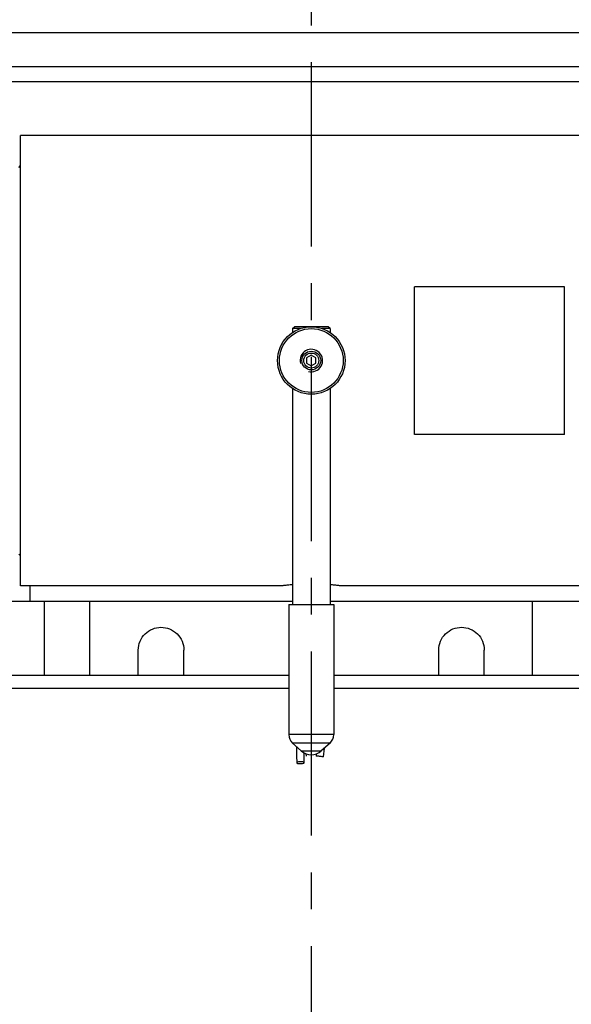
# Model space of a CAD drawing. Extents: x 0 to 2037, y -777 to 1557.
# Tile 24 of 70: x 447 to 521, y 523 to 654. Entities that reach past the tile are written whole.
import ezdxf

# ---------------------------------------------------------------- set-up
doc = ezdxf.new("R2010")
doc.units = 0
doc.header["$LTSCALE"] = 65.395
doc.linetypes.add('CENTER', pattern=[0.6, 0.375, -0.075, 0.075, -0.075])
doc.layers.get('0').update_dxf_attribs({"linetype": 'CONTINUOUS'})
doc.layers.add('3_ALL_AXES', color=7, linetype='CONTINUOUS')
doc.layers.add('6_ALL_SURFACES', color=7, linetype='CONTINUOUS')
doc.styles.get("Standard").update_dxf_attribs({"font": 'arial.ttf'})
doc.dimstyles.new('DIMSTYLE_1', dxfattribs={"dimtxt": 8, "dimasz": 3, "dimexe": 2, "dimexo": 1.5, "dimgap": 2, "dimtad": 1, "dimdec": 1, "dimlfac": 2, "dimtxsty": 'STANDARD', "dimblk": '_ARROW_FILLED', "dimblk1": '_ARROW_FILLED', "dimblk2": '_ARROW_FILLED', "dimcen": 0.09, "dimazin": 3, "dimtp": 0.8, "dimtm": 0.8, "dimtfac": 1, "dimtdec": 65535, "dimtofl": 0, "dimtmove": 0, "dimatfit": 3, "dimtolj": 1})
doc.dimstyles.new('DIMSTYLE_2', dxfattribs={"dimtxt": 8, "dimasz": 3, "dimexe": 2, "dimexo": 1.5, "dimgap": 2, "dimtad": 1, "dimdec": 1, "dimlfac": 2, "dimtxsty": 'STANDARD', "dimblk": '_ARROW_FILLED', "dimblk1": '_ARROW_FILLED', "dimblk2": '_ARROW_FILLED', "dimcen": 0.09, "dimazin": 3, "dimtp": 0.5, "dimtm": 0.5, "dimtfac": 1, "dimtdec": 65535, "dimtofl": 0, "dimtmove": 0, "dimatfit": 3, "dimtolj": 1})

# ---------------------------------------------------------------- blocks, each defined once
blk = doc.blocks.new('_ARROW_FILLED')
at = {"color": 0, "linetype": 'BYBLOCK'}
blk.add_solid([(0, 0), (-1, 0.25), (-1, -0.25)], dxfattribs=at)
blk = doc.blocks.new('*D1')
at = {"color": 2, "linetype": 'CONTINUOUS'}
for p, q in [((514.06, 684.33), (666.27, 684.33)), ((666.27, 684.33), (670.27, 684.33)), ((668.27, 684.33), (668.27, 514.33)), ((668.27, 344.33), (668.27, 514.33)), ((667.17, 344.33), (670.27, 344.33))]:
    blk.add_line(p, q, dxfattribs=at)
at = {"color": 2, "linetype": 'CONTINUOUS', "xscale": 3, "yscale": 3, "zscale": 3}
for p, rotation in [((668.27, 684.33), 90), ((668.27, 344.33), 270)]:
    blk.add_blockref('_ARROW_FILLED', p, dxfattribs=dict(at, rotation=rotation))
at = {"color": 2, "linetype": 'CONTINUOUS', "insert": (658.27, 514.33), "char_height": 8, "width": 42.8253, "attachment_point": 2, "rotation": 90}
blk.add_mtext('695 max', dxfattribs=at)
blk = doc.blocks.new('*D2')
at = {"color": 2, "linetype": 'CONTINUOUS'}
for p, q in [((632.31, 365.56), (632.31, 722.06)), ((486.31, 720.06), (559.31, 720.06)), ((632.31, 720.06), (559.31, 720.06))]:
    blk.add_line(p, q, dxfattribs=at)
at = {"color": 2, "linetype": 'CONTINUOUS', "xscale": 3, "yscale": 3, "zscale": 3, "rotation": 180}
blk.add_blockref('_ARROW_FILLED', (486.31, 720.06), dxfattribs=at)
at = {"color": 2, "linetype": 'CONTINUOUS', "xscale": 3, "yscale": 3, "zscale": 3}
blk.add_blockref('_ARROW_FILLED', (632.31, 720.06), dxfattribs=at)
at = {"color": 2, "linetype": 'CONTINUOUS', "insert": (559.31, 730.06), "char_height": 8, "width": 18.6468, "attachment_point": 2}
blk.add_mtext('292', dxfattribs=at)
blk = doc.blocks.new('*D7')
at = {"color": 2, "linetype": 'CONTINUOUS'}
for p, q in [((123.81, 476.83), (123.81, 722.06)), ((123.81, 720.06), (305.06, 720.06)), ((486.31, 720.06), (305.06, 720.06))]:
    blk.add_line(p, q, dxfattribs=at)
at = {"color": 2, "linetype": 'CONTINUOUS', "xscale": 3, "yscale": 3, "zscale": 3, "rotation": 180}
blk.add_blockref('_ARROW_FILLED', (123.81, 720.06), dxfattribs=at)
at = {"color": 2, "linetype": 'CONTINUOUS', "xscale": 3, "yscale": 3, "zscale": 3}
blk.add_blockref('_ARROW_FILLED', (486.31, 720.06), dxfattribs=at)
at = {"color": 2, "linetype": 'CONTINUOUS', "insert": (305.06, 730.06), "char_height": 8, "width": 7.4349, "attachment_point": 2}
blk.add_mtext('A', dxfattribs=at)

msp = doc.modelspace()

# ---------------------------------------------------------------- linework, layer by layer
at = {"color": 9, "linetype": 'CONTINUOUS'}
for p, q in [((605.166, 652.046), (367.447, 652.046)), ((393.807, 645.578), (578.807, 645.578)), ((448.807, 578.368), (448.807, 576.328)), ((483.307, 564.703), (431.307, 564.703)), ((541.307, 564.703), (489.307, 564.703)), ((489.307, 558.562), (483.307, 558.562)), ((488.807, 557.444), (483.807, 557.444))]:
    msp.add_line(p, q, dxfattribs=at)
at = {"color": 7, "linetype": 'CONTINUOUS'}
for p, q in [((377.029, 647.578), (595.584, 647.578)), ((447.307, 634.118), (447.557, 634.368)), ((483.807, 612.641), (484.057, 612.891)), ((484.838, 612.642), (483.807, 612.641)), ((483.807, 612.641), (483.807, 612.135)), ((486.272, 612.892), (484.057, 612.891)), ((488.557, 612.891), (486.34, 612.892)), ((488.807, 612.641), (487.775, 612.642)), ((488.807, 612.641), (488.557, 612.891)), ((488.807, 612.641), (488.807, 612.135)), ((486.307, 609.116), (485.682, 608.756)), ((485.682, 608.756), (485.682, 608.034)), ((486.932, 608.756), (486.307, 609.116)), ((486.932, 608.034), (486.932, 608.756)), ((485.682, 608.034), (486.307, 607.673)), ((486.307, 607.673), (486.932, 608.034)), ((483.807, 604.653), (483.807, 575.892)), ((488.807, 604.654), (488.807, 575.892)), ((447.307, 582.618), (447.557, 582.368)), ((445.307, 576.328), (483.807, 576.328)), ((450.726, 566.453), (450.726, 576.328)), ((456.799, 566.453), (456.799, 576.328)), ((483.307, 575.891), (483.307, 558.562)), ((488.807, 576.328), (527.307, 576.328)), ((489.307, 575.891), (489.307, 558.562)), ((515.815, 566.453), (515.815, 576.328)), ((463.244, 566.453), (463.244, 569.828)), ((469.317, 566.453), (469.317, 569.828)), ((503.297, 566.453), (503.297, 569.828)), ((509.369, 566.453), (509.369, 569.828)), ((483.807, 557.444), (484.973, 556.4)), ((488.807, 557.444), (487.64, 556.4))]:
    msp.add_line(p, q, dxfattribs=at)
at = {"color": 2, "linetype": 'CONTINUOUS'}
for p, q in [((479.057, 578.368), (479.057, 578.368)), ((482.056, 578.368), (482.057, 578.368)), ((490.557, 578.368), (490.557, 578.368)), ((493.556, 578.368), (493.557, 578.368))]:
    msp.add_line(p, q, dxfattribs=at)
at = {"color": 3, "linetype": 'CONTINUOUS'}
for p, q in [((483.307, 566.453), (431.307, 566.453)), ((541.307, 566.453), (489.307, 566.453))]:
    msp.add_line(p, q, dxfattribs=at)
at = {"color": 7, "linetype": 'CONTINUOUS'}
for points in [[(484.317, 556.987), (484.322, 556.73), (484.346, 555.72), (484.374, 554.807)], [(485.373, 554.843), (485.347, 555.694), (485.336, 556.145)]]:
    msp.add_lwpolyline(points, dxfattribs=at)
for centre, radius in [((486.307, 608.394), 4.5), ((486.307, 608.394), 4.25), ((486.307, 608.394), 1.25), ((486.307, 608.395), 1)]:
    msp.add_circle(centre, radius, dxfattribs=at)
at = {"color": 2, "linetype": 'CONTINUOUS'}
msp.add_arc((486.307, 608.394), 1.5, 255, 195, dxfattribs=at)
at = {"color": 7, "linetype": 'CONTINUOUS'}
for centre, start, end in [((484.807, 558.562), 180, 228.18968), ((487.807, 558.562), 311.81032, 360)]:
    msp.add_arc(centre, 1.5, start, end, dxfattribs=at)
at = {"color": 2, "linetype": 'CONTINUOUS'}
for points in [[(480.557, 578.406), (480.458, 578.406), (480.26, 578.405), (479.977, 578.401), (479.716, 578.395), (479.488, 578.387), (479.301, 578.38), (479.161, 578.373), (479.075, 578.369), (479.057, 578.368), (479.057, 578.368)], [(482.057, 578.368), (482.057, 578.368), (482.042, 578.369), (481.974, 578.372), (481.863, 578.377), (481.712, 578.384), (481.529, 578.391), (481.313, 578.397), (481.076, 578.402), (480.821, 578.406), (480.645, 578.406), (480.557, 578.406)], [(492.057, 578.406), (491.958, 578.406), (491.76, 578.405), (491.477, 578.401), (491.216, 578.395), (490.988, 578.387), (490.801, 578.38), (490.661, 578.373), (490.575, 578.369), (490.557, 578.368), (490.557, 578.368)], [(493.557, 578.368), (493.557, 578.368), (493.542, 578.369), (493.474, 578.372), (493.363, 578.377), (493.212, 578.384), (493.029, 578.391), (492.813, 578.397), (492.576, 578.402), (492.321, 578.406), (492.145, 578.406), (492.057, 578.406)]]:
    msp.add_open_spline(points, degree=3, dxfattribs=at)
at = {"color": 7, "linetype": 'CONTINUOUS'}
for points, knots in [([(463.244, 569.828), (463.244, 570.228), (463.406, 571.033), (464.089, 572.04), (465.095, 572.705), (466.272, 572.939), (467.453, 572.711), (468.467, 572.046), (469.154, 571.035), (469.317, 570.229), (469.317, 569.828)], [0, 0, 0, 0, 0.1265972, 0.2519402, 0.3758224, 0.4990294, 0.622627, 0.7473427, 0.873286, 1, 1, 1, 1]), ([(503.297, 569.828), (503.297, 570.229), (503.459, 571.035), (504.146, 572.046), (505.16, 572.711), (506.341, 572.939), (507.518, 572.705), (508.524, 572.04), (509.207, 571.033), (509.369, 570.228), (509.369, 569.828)], [0, 0, 0, 0, 0.126714, 0.2526573, 0.377373, 0.5009706, 0.6241776, 0.7480598, 0.8734028, 1, 1, 1, 1]), ([(484.487, 554.893), (484.457, 554.883), (484.413, 554.867), (484.373, 554.825), (484.374, 554.807)], [0, 0, 0, 0, 0.640668, 1, 1, 1, 1]), ([(484.374, 554.807), (484.374, 554.793), (484.407, 554.759), (484.519, 554.718), (484.728, 554.692), (484.993, 554.7), (485.179, 554.73), (485.26, 554.757)], [0, 0, 0, 0, 0.0486756, 0.1313068, 0.3954097, 0.7212841, 1, 1, 1, 1]), ([(485.373, 554.843), (485.373, 554.858), (485.34, 554.891), (485.228, 554.932), (485.019, 554.958), (484.753, 554.95), (484.568, 554.921), (484.487, 554.893)], [0, 0, 0, 0, 0.048675, 0.1313055, 0.395408, 0.7212832, 1, 1, 1, 1]), ([(485.26, 554.757), (485.289, 554.767), (485.334, 554.783), (485.374, 554.825), (485.373, 554.843)], [0, 0, 0, 0, 0.640666, 1, 1, 1, 1])]:
    msp.add_open_spline(points, degree=3, knots=knots, dxfattribs=at)
at = {"layer": '3_ALL_AXES', "color": 2, "linetype": 'CENTER'}
msp.add_line((486.307, 726.589), (486.307, 205.043), dxfattribs=at)
at = {"layer": '3_ALL_AXES', "color": 7, "linetype": 'CONTINUOUS'}
for p, q in [((447.557, 578.368), (447.557, 638.368)), ((525.057, 638.368), (447.557, 638.368)), ((500.057, 598.546), (500.057, 618.228)), ((520.057, 618.228), (500.057, 618.228)), ((520.057, 598.546), (520.057, 618.228)), ((520.057, 598.546), (500.057, 598.546)), ((479.182, 578.368), (447.557, 578.368)), ((479.182, 578.368), (479.182, 578.368)), ((481.931, 578.368), (481.932, 578.368)), ((482.307, 578.368), (481.931, 578.368)), ((490.682, 578.368), (490.307, 578.368)), ((490.682, 578.368), (490.682, 578.368)), ((493.431, 578.368), (493.432, 578.368)), ((525.057, 578.368), (493.431, 578.368)), ((483.307, 575.891), (489.307, 575.891))]:
    msp.add_line(p, q, dxfattribs=at)
at = {"layer": '3_ALL_AXES', "color": 9, "linetype": 'CONTINUOUS'}
for p, q in [((484.973, 556.4), (486.307, 556.401)), ((486.307, 556.401), (487.64, 556.4))]:
    msp.add_line(p, q, dxfattribs=at)
at = {"layer": '3_ALL_AXES', "color": 7, "linetype": 'CONTINUOUS'}
msp.add_arc((486.307, 557.891), 2, 228.18968, 311.81032, dxfattribs=at)
for points, knots in [([(480.557, 578.4), (480.467, 578.4), (480.292, 578.399), (480.037, 578.396), (479.802, 578.391), (479.597, 578.385), (479.447, 578.379), (479.348, 578.375), (479.29, 578.373), (479.245, 578.371), (479.216, 578.369), (479.197, 578.369), (479.19, 578.367), (479.182, 578.37), (479.182, 578.368)], [0, 0, 0, 0, 0.1950366, 0.382596, 0.5554431, 0.7069717, 0.8313548, 0.8818295, 0.9238099, 0.956899, 0.9807617, 0.9891646, 0.9951818, 1, 1, 1, 1]), ([(481.932, 578.368), (481.932, 578.37), (481.923, 578.367), (481.916, 578.369), (481.898, 578.369), (481.868, 578.371), (481.823, 578.373), (481.765, 578.375), (481.666, 578.379), (481.516, 578.385), (481.311, 578.391), (481.076, 578.396), (480.821, 578.399), (480.646, 578.4), (480.557, 578.4)], [0, 0, 0, 0, 0.0048182, 0.0108354, 0.0192383, 0.043101, 0.0761901, 0.1181705, 0.1686452, 0.2930283, 0.4445569, 0.6174041, 0.8049634, 1, 1, 1, 1]), ([(483.805, 578.533), (483.694, 578.523), (483.484, 578.504), (483.188, 578.475), (482.931, 578.446), (482.716, 578.421), (482.565, 578.402), (482.466, 578.39), (482.411, 578.382), (482.367, 578.377), (482.339, 578.372), (482.321, 578.37), (482.315, 578.368), (482.307, 578.37), (482.307, 578.368)], [0, 0, 0, 0, 0.2214892, 0.4196105, 0.5918746, 0.7360757, 0.8503166, 0.8957074, 0.9330633, 0.9622625, 0.9831905, 0.9905314, 0.9957833, 1, 1, 1, 1]), ([(490.307, 578.368), (490.307, 578.37), (490.299, 578.368), (490.292, 578.37), (490.274, 578.372), (490.246, 578.377), (490.203, 578.382), (490.147, 578.39), (490.049, 578.402), (489.897, 578.421), (489.682, 578.446), (489.425, 578.475), (489.129, 578.504), (488.919, 578.523), (488.809, 578.533)], [0, 0, 0, 0, 0.0042167, 0.0094686, 0.0168095, 0.0377375, 0.0669367, 0.1042926, 0.1496834, 0.2639243, 0.4081254, 0.5803895, 0.7785108, 1, 1, 1, 1]), ([(492.057, 578.4), (491.967, 578.4), (491.792, 578.399), (491.537, 578.396), (491.302, 578.391), (491.097, 578.385), (490.947, 578.379), (490.848, 578.375), (490.79, 578.373), (490.745, 578.371), (490.716, 578.369), (490.697, 578.369), (490.69, 578.367), (490.682, 578.37), (490.682, 578.368)], [0, 0, 0, 0, 0.1950366, 0.382596, 0.5554431, 0.7069717, 0.8313548, 0.8818295, 0.9238099, 0.956899, 0.9807617, 0.9891646, 0.9951818, 1, 1, 1, 1]), ([(493.432, 578.368), (493.432, 578.37), (493.423, 578.367), (493.416, 578.369), (493.398, 578.369), (493.368, 578.371), (493.323, 578.373), (493.265, 578.375), (493.166, 578.379), (493.016, 578.385), (492.811, 578.391), (492.576, 578.396), (492.321, 578.399), (492.146, 578.4), (492.057, 578.4)], [0, 0, 0, 0, 0.0048182, 0.0108354, 0.0192383, 0.043101, 0.0761901, 0.1181705, 0.1686452, 0.2930283, 0.4445569, 0.6174041, 0.8049634, 1, 1, 1, 1])]:
    msp.add_open_spline(points, degree=3, knots=knots, dxfattribs=at)
at = {"layer": '6_ALL_SURFACES', "color": 7, "linetype": 'CONTINUOUS'}
for p, q in [((487.945, 555.587), (488.051, 556.768)), ((485.662, 555.692), (485.637, 556.009)), ((486.976, 556.009), (486.951, 555.693))]:
    msp.add_line(p, q, dxfattribs=at)
for points, knots in [([(487.878, 555.605), (487.799, 555.62), (487.666, 555.637), (487.48, 555.659), (487.325, 555.675), (487.201, 555.686), (487.112, 555.693), (487.058, 555.696), (487.015, 555.697), (486.981, 555.698), (486.964, 555.696), (486.951, 555.696), (486.951, 555.693)], [0, 0, 0, 0, 0.2598643, 0.4296183, 0.6028283, 0.7612439, 0.8295817, 0.8881918, 0.9355358, 0.9703878, 0.9919056, 1, 1, 1, 1]), ([(487.934, 555.593), (487.931, 555.594), (487.912, 555.599), (487.894, 555.603), (487.878, 555.605)], [0, 0, 0, 0, 0.174978, 1, 1, 1, 1]), ([(487.945, 555.587), (487.945, 555.587), (487.942, 555.591), (487.938, 555.592), (487.934, 555.593)], [0, 0, 0, 0, 0.1097557, 1, 1, 1, 1])]:
    msp.add_open_spline(points, degree=3, knots=knots, dxfattribs=at)

# ---------------------------------------------------------------- dimensions: what is measured, and where the dimension line sits
at = {"color": 2, "linetype": 'CONTINUOUS'}
for base, p1, p2, angle, text, picture, middle in [((123.807, 720.061), (486.307, 735.769), (123.807, 475.328), 180, 'A', '*D7', (305.027, 720.061)), ((668.27, 684.328), (671.77, 344.328), (512.557, 684.328), 90, '695 max', '*D1', (668.27, 514.415))]:
    dim = msp.add_linear_dim(base=base, p1=p1, p2=p2, angle=angle, text=text, dimstyle='DIMSTYLE_1', dxfattribs=at)
    dim.commit()
    dim.dimension.update_dxf_attribs({"geometry": picture, "text_midpoint": middle, "dimtype": 160})
dim = msp.add_linear_dim(base=(632.307, 720.061), p1=(486.307, 735.769), p2=(632.307, 364.06), dimstyle='DIMSTYLE_2', dxfattribs=at)
dim.commit()
dim.dimension.update_dxf_attribs({"geometry": '*D2', "text_midpoint": (559.16, 720.061), "dimtype": 160})

doc.saveas('drawing.dxf')
